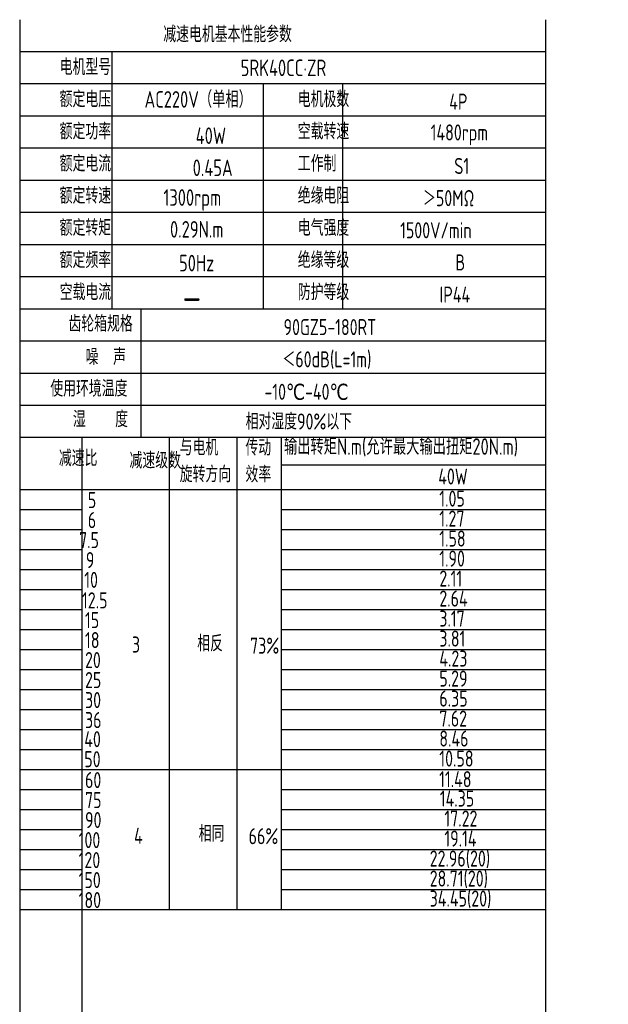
# Model space of a CAD drawing. Header units: inches. Extents: x 837 to 6223, y -2862 to 3098.
# Tile 111 of 139: x 3209 to 3497, y 2330 to 2811. Entities that reach past the tile are written whole.
import ezdxf

# ---------------------------------------------------------------- set-up
doc = ezdxf.new("R2010")
doc.units = ezdxf.units.IN
doc.header["$LTSCALE"] = 10
doc.header["$MEASUREMENT"] = 0
for name, color, linetype in [('1轮廓实线层', 7, 'Continuous'), ('2细线层', 4, 'Continuous'), ('6文字层', 3, 'Continuous')]:
    doc.layers.add(name, color=color, linetype=linetype)
doc.styles.add('PC_TEXTSTYLE', font='isocp.shx', dxfattribs={"width": 0.8, "bigfont": 'HZFS.SHX'})

msp = doc.modelspace()

# ---------------------------------------------------------------- linework, layer by layer
at = {"layer": '1轮廓实线层'}
for p, q in [((3209.46445, 2811.15996), (3209.46445, 2644.21939)), ((3209.46445, 2811.15996), (3209.46445, 2638.37407)), ((3466.41129, 2811.15996), (3466.41129, 2364.23466)), ((3209.46445, 2640.64779), (3209.46445, 2336.1735)), ((3209.46445, 2634.67741), (3209.46445, 2319.54213)), ((3209.46445, 2379.35408), (3209.46445, 2175.82255)), ((3209.46445, 2364.23466), (3209.46445, 2175.82255)), ((3466.41129, 2364.23466), (3466.72338, 2175.82256))]:
    msp.add_line(p, q, dxfattribs=at)
at = {"layer": '1轮廓实线层', "color": 4}
for p, q in [((3337.48779, 2593.62779), (3466.41129, 2593.62779)), ((3337.48779, 2581.61668), (3380.40291, 2581.61668))]:
    msp.add_line(p, q, dxfattribs=at)
at = {"layer": '2细线层'}
for p, q in [((3466.41129, 2795.45216), (3209.46445, 2795.45216)), ((3254.47262, 2795.45216), (3254.47262, 2669.78968)), ((3466.41129, 2779.74435), (3209.46445, 2779.74435)), ((3328.45428, 2779.74435), (3328.45428, 2669.78968)), ((3367.19857, 2779.74435), (3367.19857, 2669.78968)), ((3466.41129, 2764.03654), (3209.46445, 2764.03654)), ((3466.41129, 2748.32873), (3209.46445, 2748.32873)), ((3466.41129, 2732.62092), (3209.46445, 2732.62092)), ((3466.41129, 2716.91311), (3209.46445, 2716.91311)), ((3466.41129, 2701.2053), (3209.46445, 2701.2053)), ((3466.41129, 2685.49749), (3209.46445, 2685.49749)), ((3466.41129, 2669.78968), (3209.46445, 2669.78968)), ((3268.75235, 2669.78968), (3268.75235, 2606.95845)), ((3466.41129, 2654.08188), (3209.46445, 2654.08188)), ((3466.41129, 2638.37407), (3209.46445, 2638.37407)), ((3466.41129, 2638.37407), (3209.46445, 2638.37407)), ((3466.41129, 2622.66626), (3209.46445, 2622.66626)), ((3466.41129, 2622.66626), (3209.46445, 2622.66626)), ((3401.94768, 2606.95845), (3209.46445, 2606.95845)), ((3466.41129, 2606.95845), (3209.46445, 2606.95845)), ((3239.99073, 2347.12455), (3239.99073, 2606.95845)), ((3282.6481, 2376.43606), (3282.6481, 2606.95845)), ((3315.82068, 2376.43606), (3315.82068, 2606.95845)), ((3337.48779, 2376.43606), (3337.48779, 2606.95845)), ((3209.46445, 2581.61668), (3466.41129, 2581.61668)), ((3209.46445, 2571.84617), (3239.99073, 2571.84617)), ((3337.48779, 2571.84617), (3466.41129, 2571.84617)), ((3209.46445, 2562.07567), (3239.99073, 2562.07567)), ((3337.48779, 2562.07567), (3466.41129, 2562.07567)), ((3209.46445, 2552.30516), (3239.99073, 2552.30516)), ((3337.48779, 2552.30516), (3466.41129, 2552.30516)), ((3209.46445, 2542.53466), (3239.99073, 2542.53466)), ((3337.48779, 2542.53466), (3466.41129, 2542.53466)), ((3209.46445, 2532.76415), (3239.99073, 2532.76415)), ((3337.48779, 2532.76415), (3466.41129, 2532.76415)), ((3209.46445, 2522.99365), (3239.99073, 2522.99365)), ((3337.48779, 2522.99365), (3466.41129, 2522.99365)), ((3209.46445, 2513.22314), (3239.99073, 2513.22314)), ((3337.48779, 2513.22314), (3466.41129, 2513.22314)), ((3209.46445, 2503.45263), (3239.99073, 2503.45263)), ((3337.48779, 2503.45263), (3466.41129, 2503.45263)), ((3209.46445, 2493.68213), (3239.99073, 2493.68213)), ((3337.48779, 2493.68213), (3466.41129, 2493.68213)), ((3209.46445, 2483.91162), (3239.99073, 2483.91162)), ((3337.48779, 2483.91162), (3466.41129, 2483.91162)), ((3209.46445, 2474.14112), (3239.99073, 2474.14112)), ((3337.48779, 2474.14112), (3466.41129, 2474.14112)), ((3209.46445, 2464.37061), (3239.99073, 2464.37061)), ((3337.48779, 2464.37061), (3466.41129, 2464.37061)), ((3209.46445, 2454.60011), (3239.99073, 2454.60011)), ((3337.48779, 2454.60011), (3466.41129, 2454.60011)), ((3209.46445, 2444.8296), (3337.48779, 2444.8296)), ((3337.48779, 2444.8296), (3466.41129, 2444.8296)), ((3209.46445, 2435.0591), (3239.99073, 2435.0591)), ((3337.48779, 2435.0591), (3466.41129, 2435.0591)), ((3209.46445, 2425.28859), (3239.99073, 2425.28859)), ((3337.48779, 2425.28859), (3466.41129, 2425.28859)), ((3209.46445, 2415.51808), (3239.99073, 2415.51808)), ((3337.48779, 2415.51808), (3466.41129, 2415.51808)), ((3209.46445, 2405.74758), (3239.99073, 2405.74758)), ((3337.48779, 2405.74758), (3466.41129, 2405.74758)), ((3209.46445, 2395.97707), (3239.99073, 2395.97707)), ((3337.48779, 2395.97707), (3466.41129, 2395.97707)), ((3209.46445, 2386.20657), (3239.99073, 2386.20657)), ((3337.48779, 2386.20657), (3466.41129, 2386.20657)), ((3209.46445, 2376.43606), (3337.48779, 2376.43606)), ((3337.48779, 2376.43606), (3466.41129, 2376.43606)), ((3240.44165, 2175.82256), (3239.99073, 2347.12455))]:
    msp.add_line(p, q, dxfattribs=at)

# ---------------------------------------------------------------- texts
at = {"layer": '6文字层', "attachment_point": 1, "style": 'PC_TEXTSTYLE'}
for s, insert, char_height, width in [('{\\C3;减速电机基本性能参数}', (3279.65639, 2807.98902), 7.8539044, 91.6376662), ('{\\C3;         电机型号 }', (3196.69956, 2791.94018), 7.8539044, 91.6376662), ('\\pi23.325;{\\C3;      5RK40CC·ZR}', (3271.91537, 2791.69258), 8.100556, 112.3650494), ('{\\C3;         额定电压}', (3196.69956, 2776.23238), 7.8539044, 91.6376662), ('{\\C3;       AC220V（单相）}', (3244.54445, 2776.2666), 8.100556, 94.5155433), ('{\\C3;         电机极数}', (3313.0766, 2776.23238), 7.8539044, 91.6376662), ('{\\C3;         4P}', (3387.09564, 2775.02678), 7.8539044, 91.6376662), ('{\\C3;         额定功率}', (3196.69956, 2760.52457), 7.8539044, 91.6376662), ('{\\C3;         空载转速}', (3313.0766, 2760.52457), 7.8539044, 91.6376662), ('{\\C3;              40W}', (3243.6242, 2758.53288), 8.100556, 94.5155433), ('{\\C3;          1480rpm}', (3374.42654, 2760.00092), 7.8539044, 91.6376662), ('{\\C3;         额定电流}', (3196.69956, 2744.81676), 7.8539044, 91.6376662), ('{\\C3;              0.45A}', (3242.14777, 2742.85856), 8.100556, 94.5155433), ('{\\C3;         工作制}', (3313.0766, 2744.81676), 7.8539044, 91.6376662), ('{\\C3;           S1}', (3382.36242, 2743.61117), 7.8539044, 91.6376662), ('{\\C3;         额定转速}', (3196.69956, 2729.10895), 7.8539044, 91.6376662), ('{\\C3;       1300rpm}', (3253.79936, 2728.32841), 8.100556, 94.5155433), ('{\\C3;         绝缘电阻}', (3313.0766, 2729.10895), 7.8539044, 91.6376662), ('{\\C3;       ＞50MΩ}', (3381.47495, 2727.90336), 7.8539044, 91.6376662), ('{\\C3;         额定转矩}', (3196.69956, 2713.40114), 7.8539044, 91.6376662), ('{\\C3;         电气强度}', (3313.0766, 2713.40114), 7.8539044, 91.6376662), ('{\\C3;       0.29N.m}', (3256.99417, 2712.78252), 8.100556, 94.5155433), ('{\\C3;  1500V/min}', (3388.2225, 2712.19555), 7.8539044, 91.6376662), ('{\\C3;         额定频率}', (3196.69956, 2697.69333), 7.8539044, 91.6376662), ('{\\C3;         绝缘等级}', (3313.0766, 2697.69333), 7.8539044, 91.6376662), ('{\\C3;        50Hz}', (3257.72356, 2696.28269), 8.100556, 94.5155433), ('{\\C3;          B}', (3386.50398, 2696.48774), 7.8539044, 91.6376662), ('{\\C3;         空载电流}', (3196.69956, 2681.98552), 7.8539044, 91.6376662), ('{\\C3;         防护等级}', (3313.0766, 2681.98552), 7.8539044, 91.6376662), ('{\\C3;         IP44}', (3382.36242, 2680.77993), 7.8539044, 91.6376662), ('{\\C3;        \\H1.6708x;—}', (3260.48003, 2682.33899), 7.8539044, 91.6376662), ('{\\C3;              齿轮箱规格}', (3183.00366, 2666.55838), 7.8539044, 91.6376662), ('{\\C3;             90GZ5-180RT}', (3291.74083, 2664.9182), 7.8539044, 91.6376662), ('{\\C3;              噪  声}', (3191.38173, 2650.36271), 7.8539044, 91.6376662), ('{\\C3;              ＜60dB(L=1m)}', (3287.60782, 2649.16229), 7.8539044, 91.6376662), ('{\\C3;       使用环境温度}', (3199.2763, 2634.8621), 7.8539044, 91.6376662), ('{\\C3;       -10℃-40℃}', (3303.96103, 2633.3006), 7.8539044, 91.6376662), ('{\\C3;           湿    度}', (3195.97328, 2619.90228), 7.8539044, 91.6376662), ('{\\C3;      相对湿度90%以下}', (3298.34033, 2618.78362), 7.8539044, 91.6376662), ('{\\C3;与电机\\P旋转方向}', (3287.68464, 2606.10419), 7.853904, 91.6376662), ('{\\C3;输出转矩N.m(允许最大输出扭矩20N.m)}', (3338.62844, 2606.67233), 8.100556, 140.9134884), ('{\\C3;传动\\P效率}', (3319.83089, 2606.0219), 7.853904, 91.6376662), ('{\\C3;              减速比}', (3178.33141, 2600.85793), 7.8539044, 91.6376662), ('{\\C3;              减速级数}', (3212.85938, 2599.71875), 7.8539044, 91.6376662), ('{\\C3;                40W}', (3356.58521, 2591.90769), 7.8539044, 91.6376662), ('{\\C3;                   5}', (3174.52679, 2580.38239), 7.8539044, 91.6376662), ('{\\C3;                1.05}', (3357.0968, 2581.11937), 7.8539044, 91.6376662), ('{\\C3;                   6}', (3174.52679, 2570.61188), 7.8539044, 91.6376662), ('{\\C3;                1.27}', (3357.0968, 2571.34887), 7.8539044, 91.6376662), ('{\\C3;                  7.5}', (3173.83761, 2560.84138), 7.8539044, 91.6376662), ('{\\C3;                1.58}', (3357.0968, 2561.57836), 7.8539044, 91.6376662), ('{\\C3;                  9}', (3177.14646, 2551.07087), 7.8539044, 91.6376662), ('{\\C3;                1.90}', (3357.0968, 2551.80786), 7.8539044, 91.6376662), ('{\\C3;                   10}', (3172.77926, 2541.4186), 7.8539044, 91.6376662), ('{\\C3;                2.11}', (3357.0968, 2542.03735), 7.8539044, 91.6376662), ('{\\C3;                   12.5}', (3171.68643, 2531.40812), 7.8539044, 91.6376662), ('{\\C3;                2.64}', (3357.0968, 2532.26684), 7.8539044, 91.6376662), ('{\\C3;                   15}', (3173.14844, 2521.75935), 7.8539044, 91.6376662), ('{\\C3;                3.17}', (3357.0968, 2522.49634), 7.8539044, 91.6376662), ('{\\C3;                   18}', (3173.14844, 2511.98885), 7.8539044, 91.6376662), ('{\\C3;     相反}', (3278.28271, 2510.3576), 7.8539044, 91.6376662), ('{\\C3;                3.81}', (3357.0968, 2512.72583), 7.8539044, 91.6376662), ('{\\C3;     3}', (3246.38606, 2509.80048), 7.8539044, 91.6376662), ('{\\C3;  73%}', (3314.88807, 2509.26231), 7.8539044, 91.6376662), ('{\\C3;                   20}', (3173.14844, 2502.21834), 7.8539044, 91.6376662), ('{\\C3;                4.23}', (3357.0968, 2502.95533), 7.8539044, 91.6376662), ('{\\C3;                   25}', (3173.14844, 2492.44784), 7.8539044, 91.6376662), ('{\\C3;                5.29}', (3357.0968, 2493.18482), 7.8539044, 91.6376662), ('{\\C3;                   30}', (3173.14844, 2482.67733), 7.8539044, 91.6376662), ('{\\C3;                6.35}', (3357.0968, 2483.41432), 7.8539044, 91.6376662), ('{\\C3;                   36}', (3173.14844, 2472.90683), 7.8539044, 91.6376662), ('{\\C3;                7.62}', (3357.0968, 2473.64381), 7.8539044, 91.6376662), ('{\\C3;                   40}', (3172.78904, 2463.57175), 7.8539044, 91.6376662), ('{\\C3;                8.46}', (3357.0968, 2463.87331), 7.8539044, 91.6376662), ('{\\C3;                   50}', (3172.78904, 2453.80125), 7.8539044, 91.6376662), ('{\\C3;                10.58}', (3357.0968, 2454.1028), 7.8539044, 91.6376662), ('{\\C3;                   60}', (3173.14844, 2443.59531), 7.8539044, 91.6376662), ('{\\C3;                11.48}', (3357.00745, 2444.0316), 7.8539044, 91.6376662), ('{\\C3;                 14.35}', (3353.74818, 2434.56179), 7.8539044, 91.6376662), ('{\\C3;                   75}', (3173.14844, 2433.8248), 7.8539044, 91.6376662), ('{\\C3;                  17.22}', (3352.38439, 2424.79128), 7.8539044, 91.6376662), ('{\\C3;                   90}', (3173.14844, 2424.0543), 7.8539044, 91.6376662), ('{\\C3;     4}', (3247.4199, 2416.35635), 7.8539044, 91.6376662), ('{\\C3;     相同}', (3278.99441, 2417.40695), 7.8539044, 91.6376662), ('{\\C3;   66%}', (3310.59821, 2416.18835), 7.8539044, 91.6376662), ('{\\C3;                  19.14}', (3352.38439, 2415.02078), 7.8539044, 91.6376662), ('{\\C3;                  100}', (3173.63328, 2414.28379), 7.8539044, 91.6376662), ('{\\C3;                22.96(20)}', (3352.38225, 2405.25027), 7.8539044, 91.6376662), ('{\\C3;                  120}', (3173.63328, 2404.51329), 7.8539044, 91.6376662), ('{\\C3;                28.71(20)}', (3352.38225, 2395.47977), 7.8539044, 91.6376662), ('{\\C3;                  150}', (3173.63328, 2394.74278), 7.8539044, 91.6376662), ('{\\C3;                34.45(20)}', (3352.38225, 2385.70926), 7.8539044, 91.6376662), ('{\\C3;                  180}', (3173.63328, 2384.97228), 7.8539044, 91.6376662)]:
    msp.add_mtext(s, dxfattribs=dict(at, insert=insert, char_height=char_height, width=width))

doc.saveas('drawing.dxf')
